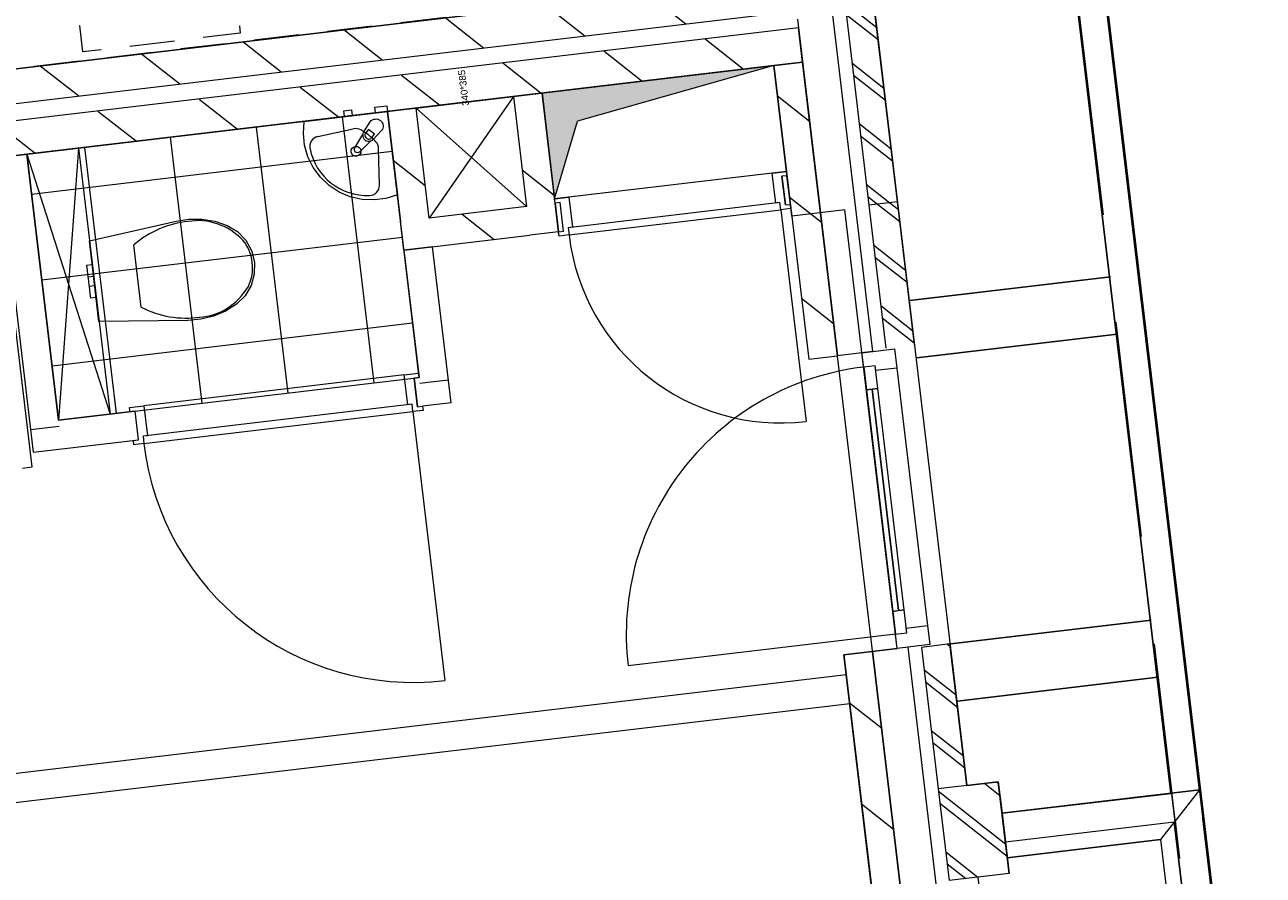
# Model space of a CAD drawing. Header units: metres. Extents: x 136314.7 to 136393.7, y 453293.7 to 453383.2.
# Tile 56 of 95: x 136336.2 to 136340.5, y 453352 to 453355. Entities that reach past the tile are written whole.
import ezdxf

# ---------------------------------------------------------------- set-up
doc = ezdxf.new("R2010")
doc.units = ezdxf.units.M
doc.set_wipeout_variables(frame=1)
for name, pattern in [('B0701', [234.1199934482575, 155.9999942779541, -78.11999917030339]), ('HIDDEN__G5', [1.125, 0.75, -0.375]), ('Wipeout_Contour', [1000, 0, -1000])]:
    doc.linetypes.add(name, pattern=pattern)
for name, color, linetype in [('-DR-nw-vh-band 10x20', 2, 'HIDDEN__G5'), ('-DR-nw-vh-kantverharding', 4, 'Continuous'), ('kavelgrens', 211, 'Continuous'), ('SIT_Situatie plgr_1_23 Vloeren', 7, 'Continuous'), ('SIT_Situatie plgr_1_74 Sanitair', 7, 'Continuous'), ('SIT_Situatie plgr_1_New_21 Buitenwanden', 7, 'Continuous'), ('SIT_Situatie plgr_1_New_21 Buitenwanden Afdek-arcering', 7, 'Continuous'), ('SIT_Situatie plgr_1_New_21 Buitenwanden Deuren', 7, 'Continuous'), ('SIT_Situatie plgr_1_New_21 Buitenwanden Doorsnede-arcering', 7, 'Continuous'), ('SIT_Situatie plgr_1_New_22 C Binnenwanden', 7, 'Continuous'), ('SIT_Situatie plgr_1_New_22 C Binnenwanden Doorsnede-arcering', 7, 'Continuous'), ('SIT_Situatie plgr_1_New_22 NC Binnenwanden', 7, 'Continuous'), ('SIT_Situatie plgr_1_New_22 NC Binnenwanden Deuren', 7, 'Continuous'), ('SIT_Situatie plgr_1_New_22 NC Binnenwanden Doorsnede-arcering', 7, 'Continuous'), ('SIT_Situatie plgr_1_New_23 Vloeren', 7, 'Continuous'), ('SIT_Situatie plgr_1_New_24 Trappen', 7, 'Continuous'), ('SIT_Situatie plgr_1_New_31 Buitenwandopeningen', 7, 'Continuous'), ('SIT_Situatie plgr_1_New_43 Vloerafwerking', 7, 'Continuous'), ('SIT_Situatie plgr_1_New_43 Vloerafwerking Afdek-arcering', 7, 'Continuous'), ('SIT_Situatie plgr_1_New_73 Keuken', 7, 'Continuous'), ('SIT_Situatie plgr_1_New_74 Sanitair', 7, 'Continuous'), ('SIT_Situatie plgr_1_New_74 Sanitair 2D arcering', 7, 'Continuous'), ('SIT_Situatie plgr_1_New_90 Terrein perceel', 7, 'Continuous')]:
    doc.layers.add(name, color=color, linetype=linetype)
doc.styles.add('GENERATED_STYLE_1', font='arial.ttf')
pattern_1 = [(141.7747708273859, (10009.07149272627, -8639.587878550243), (92.81315601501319, 117.8376767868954), []), (141.7747708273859, (9990.508861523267, -8663.155413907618), (92.81315601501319, 117.8376767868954), [])]
pattern_2 = [(141.7747708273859, (10009.07149272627, -8639.587878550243), (154.6885933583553, 196.396127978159), [])]

# ---------------------------------------------------------------- blocks, each defined once
blk = doc.blocks.new('*X42')
at = {"layer": 'SIT_Situatie plgr_1_New_22 NC Binnenwanden Doorsnede-arcering', "color": 7, "linetype": 'Continuous', "lineweight": 0}
blk.add_line((147956.543887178, -94277.38154219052), (147976.4043980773, -94275.022188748), dxfattribs=at)
blk = doc.blocks.new('*X43')
at = {"layer": 'SIT_Situatie plgr_1_New_22 NC Binnenwanden Doorsnede-arcering', "color": 7, "linetype": 'Continuous', "lineweight": 0}
blk.add_line((147877.1026435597, -94286.8188609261), (147956.5438873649, -94277.38154216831), dxfattribs=at)
blk = doc.blocks.new('*X44')
at = {"layer": 'SIT_Situatie plgr_1_New_22 NC Binnenwanden Doorsnede-arcering', "color": 7, "linetype": 'Continuous', "lineweight": 0}
blk.add_line((149227.6065155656, -94126.38411804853), (149247.4670437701, -94124.02476255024), dxfattribs=at)
blk = doc.blocks.new('*X45')
at = {"layer": 'SIT_Situatie plgr_1_New_22 NC Binnenwanden Doorsnede-arcering', "color": 7, "linetype": 'Continuous', "lineweight": 0}
for p, q in [((149247.4670435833, -94124.02476257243), (149254.9942610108, -94123.13055766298)), ((149254.9942610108, -94123.13055766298), (149326.9082708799, -94114.58744577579))]:
    blk.add_line(p, q, dxfattribs=at)
blk = doc.blocks.new('*X46')
at = {"layer": 'SIT_Situatie plgr_1_New_22 NC Binnenwanden Doorsnede-arcering', "color": 7, "linetype": 'Continuous', "lineweight": 0}
blk.add_line((150501.2659094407, -93406.1055052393), (150513.062581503, -93505.40725878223), dxfattribs=at)
blk = doc.blocks.new('Woonblock 3 Jutfasehof')
at = {"layer": 'SIT_Situatie plgr_1_New_22 C Binnenwanden Doorsnede-arcering', "linetype": 'Continuous', "lineweight": 0}
h = blk.add_hatch(dxfattribs=at)
h.set_pattern_fill('130_KALKZANDSTEEN_0001', color=252, style=0, pattern_type=2)
h.set_pattern_definition(pattern_2)
h.paths.add_polyline_path([(-3562.243873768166, 20915.81770525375), (-13949.20743538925, 19681.88579078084), (-13935.05142872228, 19562.72368491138), (-3548.087867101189, 20796.65559938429)])
h = blk.add_hatch(dxfattribs=at)
h.set_pattern_fill('130_KALKZANDSTEEN_0001', color=252, style=0, pattern_type=2)
h.set_pattern_definition(pattern_2)
h.paths.add_polyline_path([(-3541.009863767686, 20737.07454644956), (-13927.97342538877, 19503.14263197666), (-13913.8174187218, 19383.9805261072), (-3526.853857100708, 20617.91244058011)])
at = {"layer": 'SIT_Situatie plgr_1_New_22 NC Binnenwanden Doorsnede-arcering', "linetype": 'Continuous', "lineweight": 0}
h = blk.add_hatch(dxfattribs=at)
h.set_pattern_fill('130_KALKZANDSTEEN_0001', color=252, style=0, pattern_type=2)
h.set_pattern_definition(pattern_2)
h.paths.add_polyline_path([(-3626.155701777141, 20606.11652414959), (-3505.121757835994, 19587.27978713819), (-3405.820002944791, 19599.0764593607), (-3526.853946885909, 20617.91319637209)])
h = blk.add_hatch(dxfattribs=at)
h.set_pattern_fill('130_KALKZANDSTEEN_0001', color=252, style=0, pattern_type=2)
h.set_pattern_definition(pattern_2)
h.paths.add_polyline_path([(-4385.082677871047, 20128.25082895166), (-4430.499869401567, 20510.56261452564), (-4529.801624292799, 20498.76594230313), (-4484.384432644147, 20116.45415573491)])
h = blk.add_hatch(dxfattribs=at)
h.set_pattern_fill('130_KALKZANDSTEEN_0001', color=252, style=0, pattern_type=2)
h.set_pattern_definition(pattern_2)
h.paths.add_polyline_path([(-4822.010582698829, 20076.34544496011), (-4867.427794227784, 20458.65733634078), (-4966.729548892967, 20446.86066221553), (-4921.312337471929, 20064.54877174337)])
h = blk.add_hatch(dxfattribs=at)
h.set_pattern_fill('130_KALKZANDSTEEN_0001', color=252, style=0, pattern_type=2)
h.set_pattern_definition(pattern_2)
h.paths.add_polyline_path([(-4822.010582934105, 20076.34544694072), (-4810.213910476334, 19977.04369006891), (-4472.587760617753, 20017.15240249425), (-4484.384432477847, 20116.45415433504)])
h = blk.add_hatch(dxfattribs=at)
h.set_pattern_fill('130_KALKZANDSTEEN_0001', color=252, style=0, pattern_type=2)
h.set_pattern_definition(pattern_2)
h.paths.add_polyline_path([(-4909.515663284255, 19965.24701708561), (-4822.010582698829, 20076.34544496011), (-4921.312336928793, 20064.54877131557)])
h = blk.add_hatch(dxfattribs=at)
h.set_pattern_fill('130_KALKZANDSTEEN_0001', color=252, style=0, pattern_type=2)
h.set_pattern_definition(pattern_2)
h.paths.add_polyline_path([(-4909.515662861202, 19965.24701713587), (-4810.213908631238, 19977.0436907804), (-4822.010582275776, 20076.34544501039)])
h = blk.add_hatch(dxfattribs=at)
h.set_pattern_fill('130_KALKZANDSTEEN_0001', color=252, style=0, pattern_type=2)
h.set_pattern_definition(pattern_2)
h.paths.add_polyline_path([(-3383.144167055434, 18560.49964156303), (-3285.585687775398, 17739.27412861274), (-3186.283932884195, 17751.07080083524), (-3283.842412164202, 18572.29631378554)])
at = {"layer": 'SIT_Situatie plgr_1_New_43 Vloerafwerking Afdek-arcering', "linetype": 'Continuous', "lineweight": 0}
h = blk.add_hatch(dxfattribs=at)
h.set_pattern_fill('950_RASTER_300_0001', color=252, style=0, pattern_type=2)
h.set_pattern_definition([(96.77477082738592, (-5537.476075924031, 19910.78844214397), (297.9052646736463, 35.39001666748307), []), (186.7747708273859, (-5537.476075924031, 19910.78844214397), (-35.39001666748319, 297.9052646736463), [])])
h.paths.add_polyline_path([(-4857.020494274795, 19523.35431690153), (-4966.729545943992, 20446.86063738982), (-6217.931657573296, 20298.22256738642), (-6108.222605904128, 19374.7162468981)])
at = {"layer": 'SIT_Situatie plgr_1_New_74 Sanitair 2D arcering', "linetype": 'Continuous', "lineweight": 0}
blk.add_hatch(color=252, dxfattribs=at).paths.add_polyline_path([(-3626.155669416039, 20606.1156684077), (-4430.499884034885, 20510.56262340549), (-4386.852195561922, 20143.14611978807), (-4307.623549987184, 20413.78084126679)])
at = {"layer": 'SIT_Situatie plgr_1_New_21 Buitenwanden', "color": 252, "linetype": 'Continuous', "lineweight": 0}
for p, q in [((-3320.420493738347, 19609.22159747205), (-3405.820002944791, 19599.0764593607)), ((-3282.685826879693, 19613.70433291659), (-3320.420493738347, 19609.22159747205)), ((-3198.442902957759, 18582.44145189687), (-3283.842412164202, 18572.29631378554)), ((-3160.708236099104, 18586.92418734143), (-3198.442902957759, 18582.44145189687))]:
    blk.add_line(p, q, dxfattribs=at)
at = {"layer": 'SIT_Situatie plgr_1_New_21 Buitenwanden', "color": 252, "linetype": 'Continuous', "lineweight": 0, "flags": 128}
for points in [[(-3544.548955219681, 20766.86582870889), (-3405.819998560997, 19599.07642245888)], [(-3283.842415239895, 18572.29633967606), (-3186.283933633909, 17751.07080714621)], [(-2809.644801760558, 17801.85629180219), (-3018.17848703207, 17777.08328013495)]]:
    blk.add_lwpolyline(points, dxfattribs=at)
at = {"layer": 'SIT_Situatie plgr_1_New_21 Buitenwanden Deuren', "color": 252, "linetype": 'Continuous', "lineweight": 0}
for p, q in [((-3320.420493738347, 19609.22159747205), (-3405.820002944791, 19599.0764593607)), ((-3320.420493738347, 19609.22159747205), (-3207.216493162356, 19622.66980380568)), ((-3282.685826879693, 19613.70433291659), (-3320.420493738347, 19609.22159747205)), ((-3282.685826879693, 19613.70433291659), (-3320.420493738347, 19609.22159747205)), ((-3314.522157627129, 19559.57072002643), (-3320.420493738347, 19609.22159747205)), ((-3207.216493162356, 19622.66980380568), (-3199.312722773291, 19556.13762802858)), ((-3274.801455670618, 19564.28938891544), (-3314.522157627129, 19559.57072002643)), ((-3274.801455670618, 19564.28938891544), (-3314.522157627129, 19559.57072002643)), ((-3204.341239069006, 18632.09232934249), (-3314.522157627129, 19559.57072002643)), ((-3314.522157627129, 19559.57072002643), (-3305.084819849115, 19480.12931611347)), ((-3272.796021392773, 19547.40809058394), (-3274.801455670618, 19564.28938891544)), ((-3265.364117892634, 19484.84798500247), (-3274.801455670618, 19564.28938891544)), ((-3199.312722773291, 19556.13762802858), (-3272.796021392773, 19547.40809058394)), ((-3199.312722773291, 19556.13762802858), (-3093.142672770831, 18662.42183400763)), ((-3305.084819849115, 19480.12931611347), (-3265.364117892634, 19484.84798500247)), ((-3285.224468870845, 19482.48865055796), (-3193.918225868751, 18713.89306769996)), ((-3174.057874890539, 18716.25240214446), (-3213.778576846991, 18711.53373325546)), ((-3213.778576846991, 18711.53373325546), (-3204.341239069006, 18632.09232934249)), ((-3164.620537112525, 18636.81099823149), (-3174.057874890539, 18716.25240214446)), ((-3166.625971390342, 18653.69229656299), (-3093.142672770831, 18662.42183400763)), ((-3164.620537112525, 18636.81099823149), (-3166.625971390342, 18653.69229656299)), ((-3204.341239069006, 18632.09232934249), (-4131.819629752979, 18521.91141078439)), ((-3204.341239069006, 18632.09232934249), (-3164.620537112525, 18636.81099823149)), ((-3204.341239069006, 18632.09232934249), (-3164.620537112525, 18636.81099823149)), ((-3198.442902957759, 18582.44145189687), (-3204.341239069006, 18632.09232934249)), ((-3198.442902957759, 18582.44145189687), (-3283.842412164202, 18572.29631378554)), ((-3160.708236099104, 18586.92418734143), (-3198.442902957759, 18582.44145189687)), ((-3160.708236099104, 18586.92418734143), (-3198.442902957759, 18582.44145189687))]:
    blk.add_line(p, q, dxfattribs=at)
at = {"layer": 'SIT_Situatie plgr_1_New_21 Buitenwanden Deuren', "color": 252, "linetype": 'Continuous', "lineweight": 0, "flags": 128}
for points in [[(-3305.084819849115, 19480.12931611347), (-3213.778576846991, 18711.53373325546), (-3193.918225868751, 18713.89306769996), (-3285.224468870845, 19482.48865055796)], [(-3285.224468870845, 19482.48865055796), (-3193.918225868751, 18713.89306769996), (-3174.057874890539, 18716.25240214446), (-3265.364117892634, 19484.84798500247)]]:
    blk.add_lwpolyline(points, close=True, dxfattribs=at)
at = {"layer": 'SIT_Situatie plgr_1_New_21 Buitenwanden Deuren', "color": 252, "linetype": 'Continuous', "lineweight": 0}
blk.add_arc((-3204.341239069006, 18632.09232934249), 933.9999999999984, 96.7747708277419, 186.7747708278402, dxfattribs=at)
at = {"layer": 'SIT_Situatie plgr_1_New_22 C Binnenwanden', "color": 252, "linetype": 'Continuous', "lineweight": 0, "flags": 128}
for points in [[(-3562.243873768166, 20915.81770525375), (-13949.20743538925, 19681.88579078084)], [(-13935.05142872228, 19562.72368491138), (-3548.087867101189, 20796.65559938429)], [(-3541.009863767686, 20737.07454644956), (-13927.97342538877, 19503.14263197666)], [(-3526.853857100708, 20617.91244058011), (-3541.009863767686, 20737.07454644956)], [(-13913.8174187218, 19383.9805261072), (-3526.853857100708, 20617.91244058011)]]:
    blk.add_lwpolyline(points, dxfattribs=at)
at = {"layer": 'SIT_Situatie plgr_1_New_22 NC Binnenwanden', "color": 252, "linetype": 'Continuous', "lineweight": 0}
for p, q in [((-3586.319609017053, 20122.43771622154), (-3598.116281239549, 20221.73947111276)), ((-4355.908209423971, 20031.01350649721), (-4367.704881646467, 20130.31526138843)), ((-4862.601635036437, 19421.98835043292), (-4874.398307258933, 19521.29010532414)), ((-5830.79374522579, 19306.97079626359), (-5842.590417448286, 19406.27255115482))]:
    blk.add_line(p, q, dxfattribs=at)
at = {"layer": 'SIT_Situatie plgr_1_New_22 NC Binnenwanden', "color": 252, "linetype": 'Continuous', "lineweight": 0, "flags": 128}
for points in [[(-3526.853946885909, 20617.91319637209), (-3626.155701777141, 20606.11652414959)], [(-3626.155701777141, 20606.11652414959), (-3505.121757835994, 19587.27978713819)], [(-3405.820002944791, 19599.0764593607), (-3526.853946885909, 20617.91319637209)], [(-4430.499869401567, 20510.56261452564), (-4529.801624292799, 20498.76594230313)], [(-4529.801624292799, 20498.76594230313), (-4484.384432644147, 20116.45415573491)], [(-4373.286005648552, 20028.94907406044), (-4430.499869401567, 20510.56261452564)], [(-4867.427794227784, 20458.65733634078), (-4966.729548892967, 20446.86066221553)], [(-4822.010582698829, 20076.34544496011), (-4867.427794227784, 20458.65733634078)], [(-4966.729548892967, 20446.86066221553), (-4921.312337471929, 20064.54877174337)], [(-6217.931657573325, 20298.2225673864), (-6317.233412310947, 20286.42589387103)], [(-6317.233412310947, 20286.42589387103), (-6195.727697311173, 19263.61800701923)], [(-6108.222616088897, 19374.71643527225), (-6217.931657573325, 20298.2225673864)], [(-3580.73847436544, 20223.80388872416), (-3598.116275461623, 20221.73947146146)], [(-3568.941800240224, 20124.50213405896), (-3580.73847436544, 20223.80388872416)], [(-4484.384432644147, 20116.45415573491), (-4822.010582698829, 20076.34544496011)], [(-4367.704876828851, 20130.31524666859), (-4385.082677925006, 20128.25082940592)], [(-4385.082677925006, 20128.25082940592), (-4373.28600570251, 20028.94907451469)], [(-3586.319613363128, 20122.43771536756), (-3568.941800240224, 20124.50213405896)], [(-4909.515663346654, 19965.2470170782), (-4921.312337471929, 20064.54877174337)], [(-4373.286005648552, 20028.94907406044), (-4472.587760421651, 20017.1524008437)], [(-4373.28600570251, 20028.94907451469), (-4355.908204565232, 20031.01349178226)], [(-4909.515663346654, 19965.2470170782), (-4472.587760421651, 20017.1524008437)], [(-4810.213908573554, 19977.04369029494), (-4909.515663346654, 19965.24701707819)], [(-4909.515663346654, 19965.24701707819), (-4857.020500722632, 19523.35452223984)], [(-4745.922071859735, 19435.84944109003), (-4810.213908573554, 19977.04369029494)], [(-3505.121757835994, 19587.27978713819), (-3405.820002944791, 19599.0764593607)], [(-4857.020500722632, 19523.35452223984), (-4874.398314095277, 19521.29010362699)], [(-4862.601624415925, 19421.98835080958), (-4845.223826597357, 19424.05276757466)], [(-4745.922071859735, 19435.84944109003), (-4845.223826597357, 19424.05276757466)], [(-5842.590416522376, 19406.27253759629), (-6108.222616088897, 19374.71643527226)], [(-6096.425942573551, 19275.41468053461), (-5830.793754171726, 19306.97078153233)], [(-6195.727697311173, 19263.61800701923), (-6096.425942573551, 19275.41468053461)], [(-3283.842412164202, 18572.29631378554), (-3383.144167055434, 18560.49964156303)], [(-3186.283932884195, 17751.07080083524), (-3283.842412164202, 18572.29631378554)], [(-3383.144167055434, 18560.49964156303), (-3285.585687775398, 17739.27412861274)], [(-3374.886569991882, 18490.98848010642), (-7081.324541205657, 18050.67761707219)], [(-3363.089895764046, 18391.68672545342), (-3374.886569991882, 18490.98848010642)], [(-7069.527867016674, 17951.37586241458), (-3363.089895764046, 18391.68672545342)]]:
    blk.add_lwpolyline(points, dxfattribs=at)
at = {"layer": 'SIT_Situatie plgr_1_New_22 NC Binnenwanden Deuren', "color": 252, "linetype": 'Continuous', "lineweight": 0}
for p, q in [((-3632.158853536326, 20232.80081477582), (-4337.201311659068, 20149.04442848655)), ((-3632.158853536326, 20232.80081477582), (-3582.507976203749, 20238.69915183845)), ((-3619.831329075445, 20129.03048115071), (-3632.158853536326, 20232.80081477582)), ((-3580.738475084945, 20223.80388863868), (-3598.116282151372, 20221.73947066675)), ((-3598.116282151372, 20221.73947066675), (-3586.319608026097, 20122.43771600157)), ((-3586.319608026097, 20122.43771600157), (-3598.116282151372, 20221.73947066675)), ((-3586.319608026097, 20122.43771600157), (-3598.116282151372, 20221.73947066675)), ((-3582.507976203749, 20238.69915183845), (-3580.738475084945, 20223.80388863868)), ((-4386.852188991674, 20143.14609142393), (-4337.201311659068, 20149.04442848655)), ((-4385.082687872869, 20128.25082822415), (-4386.852188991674, 20143.14609142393)), ((-4367.704880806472, 20130.31524619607), (-4385.082687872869, 20128.25082822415)), ((-4355.908206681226, 20031.01349153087), (-4367.704880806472, 20130.31524619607)), ((-4355.908206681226, 20031.01349153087), (-4367.704880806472, 20130.31524619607)), ((-4355.908206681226, 20031.01349153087), (-4367.704880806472, 20130.31524619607)), ((-3604.936065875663, 20130.7999822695), (-4339.769050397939, 20043.50459374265)), ((-4337.201311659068, 20149.04442848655), (-4324.873787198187, 20045.27409486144)), ((-3604.936065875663, 20130.7999822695), (-3619.831329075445, 20129.03048115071)), ((-3601.927913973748, 20105.47803482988), (-3604.936065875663, 20130.7999822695)), ((-3601.927913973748, 20105.47803482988), (-3604.936065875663, 20130.7999822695)), ((-3586.319608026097, 20122.43771600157), (-3568.941800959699, 20124.5021339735)), ((-3568.941800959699, 20124.5021339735), (-3567.172299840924, 20109.60687077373)), ((-4336.760898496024, 20018.18264630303), (-3601.927913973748, 20105.47803482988)), ((-4336.760898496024, 20018.18264630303), (-3601.927913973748, 20105.47803482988)), ((-3567.172299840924, 20109.60687077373), (-3601.927913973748, 20105.47803482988)), ((-3601.927913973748, 20105.47803482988), (-3514.632525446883, 19370.64505030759)), ((-4373.286013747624, 20028.94907355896), (-4355.908206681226, 20031.01349153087)), ((-4371.516512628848, 20014.0538103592), (-4373.286013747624, 20028.94907355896)), ((-4324.873787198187, 20045.27409486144), (-4339.769050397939, 20043.50459374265)), ((-4339.769050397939, 20043.50459374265), (-4336.760898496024, 20018.18264630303)), ((-4339.769050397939, 20043.50459374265), (-4336.760898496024, 20018.18264630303)), ((-4336.760898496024, 20018.18264630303), (-4371.516512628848, 20014.0538103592)), ((-4908.440879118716, 19532.35144869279), (-5812.086847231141, 19425.00171970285)), ((-4908.440879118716, 19532.35144869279), (-4858.790001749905, 19538.24978545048)), ((-4896.113355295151, 19428.58111499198), (-4908.440879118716, 19532.35144869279)), ((-4857.020500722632, 19523.35452223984), (-4874.39830780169, 19521.29010437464)), ((-4874.39830780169, 19521.29010437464), (-4862.601634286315, 19421.98834963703)), ((-4862.601634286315, 19421.98834963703), (-4874.39830780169, 19521.29010437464)), ((-4862.601634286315, 19421.98834963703), (-4874.39830780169, 19521.29010437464)), ((-4858.790001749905, 19538.24978545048), (-4857.020500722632, 19523.35452223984)), ((-5861.737724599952, 19419.10338294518), (-5812.086847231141, 19425.00171970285)), ((-4881.218092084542, 19430.35061601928), (-5814.654586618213, 19319.46188497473)), ((-5812.086847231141, 19425.00171970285), (-5799.759323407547, 19321.23138600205)), ((-4881.218092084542, 19430.35061601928), (-4896.113355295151, 19428.58111499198)), ((-4878.2099403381, 19405.02866856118), (-4881.218092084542, 19430.35061601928)), ((-4878.2099403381, 19405.02866856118), (-4881.218092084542, 19430.35061601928)), ((-4862.601634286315, 19421.98834963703), (-4845.223827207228, 19424.0527675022)), ((-4845.223827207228, 19424.0527675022), (-4843.454326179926, 19409.15750429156)), ((-5859.96822357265, 19404.20811973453), (-5861.737724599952, 19419.10338294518)), ((-5842.590416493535, 19406.27253759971), (-5859.96822357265, 19404.20811973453)), ((-5830.793742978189, 19306.97078286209), (-5842.590416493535, 19406.27253759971)), ((-5830.793742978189, 19306.97078286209), (-5842.590416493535, 19406.27253759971)), ((-5830.793742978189, 19306.97078286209), (-5842.590416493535, 19406.27253759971)), ((-5811.646434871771, 19294.13993751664), (-4878.2099403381, 19405.02866856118)), ((-5811.646434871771, 19294.13993751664), (-4878.2099403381, 19405.02866856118)), ((-4843.454326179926, 19409.15750429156), (-4878.2099403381, 19405.02866856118)), ((-4878.2099403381, 19405.02866856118), (-4767.321209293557, 18471.59217402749)), ((-5848.171550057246, 19304.9063649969), (-5830.793742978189, 19306.97078286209)), ((-5846.402049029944, 19290.01110178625), (-5848.171550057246, 19304.9063649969)), ((-5811.646434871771, 19294.13993751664), (-5846.402049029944, 19290.01110178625)), ((-5799.759323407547, 19321.23138600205), (-5814.654586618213, 19319.46188497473)), ((-5814.654586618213, 19319.46188497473), (-5811.646434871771, 19294.13993751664)), ((-5814.654586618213, 19319.46188497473), (-5811.646434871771, 19294.13993751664))]:
    blk.add_line(p, q, dxfattribs=at)
for centre, radius in [((-3601.927913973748, 20105.47803482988), 740.0000000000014), ((-4878.2099403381, 19405.02866856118), 940.0000000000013)]:
    blk.add_arc(centre, radius, 186.7747708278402, 276.7747708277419, dxfattribs=at)
at = {"layer": 'SIT_Situatie plgr_1_New_23 Vloeren', "color": 252, "linetype": 'Continuous', "lineweight": 0, "flags": 128}
for points in [[(-3548.088428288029, 20796.66430996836), (-4154.454800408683, 25900.76366470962), (-14541.40013213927, 24666.83391587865), (-13935.06100826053, 19562.72254689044)], [(-2934.661472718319, 15632.97305562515), (-3541.027844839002, 20737.07241036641), (-13927.97317656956, 19503.14266153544), (-13321.63405269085, 14399.03129254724)]]:
    blk.add_lwpolyline(points, close=True, dxfattribs=at)
at = {"layer": 'SIT_Situatie plgr_1_New_24 Trappen', "color": 252, "linetype": 'Continuous', "lineweight": 0}
for p, q in [((-6199.759587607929, 19212.78778648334), (-6325.9840798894, 20275.31655199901)), ((-6232.529166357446, 19208.89488158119), (-6199.759587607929, 19212.78778648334))]:
    blk.add_line(p, q, dxfattribs=at)
at = {"layer": 'SIT_Situatie plgr_1_New_43 Vloerafwerking', "color": 252, "linetype": 'Continuous', "lineweight": 0, "flags": 128}
for points in [[(-3661.545507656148, 20904.02104740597), (-3996.571134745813, 23724.19068814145), (-3811.86989757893, 23746.132495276), (-3992.830861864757, 25269.42151962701), (-4177.53209903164, 25247.47971249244), (-4239.582425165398, 25769.80685699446), (-14427.94264051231, 24559.46826754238), (-14315.52036057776, 23613.12259684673), (-14498.23561029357, 23591.41671749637), (-14145.04325265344, 20618.32224929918), (-13962.32800293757, 20640.02812864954), (-13849.90572300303, 19693.68245795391)], [(-4857.020494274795, 19523.35431690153), (-4966.729545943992, 20446.86063738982), (-6217.931657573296, 20298.22256738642), (-6108.222605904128, 19374.7162468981)]]:
    blk.add_lwpolyline(points, close=True, dxfattribs=at)
at = {"layer": 'SIT_Situatie plgr_1_New_73 Keuken', "color": 252, "linetype": 'B0701', "lineweight": 0, "flags": 128}
for points in [[(-4257.356211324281, 20833.24088363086), (-6640.598325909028, 20550.12072668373), (-6711.378365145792, 21145.9312553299), (-4328.136250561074, 21429.05141227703)], [(-6082.484726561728, 21150.14923452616), (-5536.325075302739, 21215.03093715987), (-5477.341709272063, 20718.52216328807), (-6023.501360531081, 20653.64046065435)]]:
    blk.add_lwpolyline(points, close=True, dxfattribs=at)
at = {"layer": 'SIT_Situatie plgr_1_New_74 Sanitair', "color": 252, "linetype": 'Continuous', "lineweight": 0}
for p, q in [((-3626.155669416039, 20606.1156684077), (-4430.499884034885, 20510.56262340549)), ((-3626.155669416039, 20606.1156684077), (-4307.623549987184, 20413.78084126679)), ((-3626.155669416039, 20606.1156684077), (-3582.507980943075, 20238.69916479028)), ((-4867.427774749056, 20458.65723490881), (-4529.801624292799, 20498.76594230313)), ((-4529.801624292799, 20498.76594230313), (-4822.010582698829, 20076.34544496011)), ((-4529.801624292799, 20498.76594230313), (-4484.384432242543, 20116.45415235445)), ((-4430.499884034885, 20510.56262340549), (-4386.852195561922, 20143.14611978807)), ((-4822.010582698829, 20076.34544496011), (-4867.427774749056, 20458.65723490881)), ((-4484.384432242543, 20116.45415235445), (-4867.427774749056, 20458.65723490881)), ((-4386.852195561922, 20143.14611978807), (-4307.623549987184, 20413.78084126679)), ((-5208.796584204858, 20359.75417695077), (-5085.387402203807, 20386.65916033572)), ((-5032.968959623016, 20384.72380532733), (-5042.17020659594, 20373.04169458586)), ((-5011.601060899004, 20367.89368636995), (-5032.968959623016, 20384.72380532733)), ((-5020.802307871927, 20356.21157562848), (-5011.601060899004, 20367.89368636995)), ((-6217.931663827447, 20298.22256664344), (-5929.479457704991, 19395.95044881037)), ((-6039.188505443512, 20319.45658018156), (-6108.222616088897, 19374.71643527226)), ((-4994.652737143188, 20191.26409775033), (-4997.442462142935, 20317.46338320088)), ((-3582.507980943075, 20238.69916479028), (-4386.852195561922, 20143.14611978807)), ((-4484.384432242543, 20116.45415235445), (-4822.010582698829, 20076.34544496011)), ((-5833.978468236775, 19875.56508441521), (-5846.829936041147, 19983.74585490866)), ((-5991.058077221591, 19914.30541729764), (-6010.918428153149, 19911.94608246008)), ((-6010.918428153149, 19911.94608246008), (-6008.948983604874, 19895.36774044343)), ((-6008.948983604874, 19895.36774044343), (-6006.081791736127, 19871.2323630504)), ((-5991.058077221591, 19914.30541729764), (-5989.088632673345, 19897.72707528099)), ((-5989.088632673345, 19897.72707528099), (-5986.221440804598, 19873.59169788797)), ((-5986.221440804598, 19873.59169788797), (-6006.081791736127, 19871.2323630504)), ((-6006.081791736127, 19871.2323630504), (-6005.528965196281, 19866.57879336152)), ((-6005.528965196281, 19866.57879336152), (-6004.194323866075, 19855.34408230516)), ((-6004.194323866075, 19855.34408230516), (-6002.859682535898, 19844.10937124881)), ((-5986.221440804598, 19873.59169788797), (-5985.668614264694, 19868.93812819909)), ((-5985.668614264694, 19868.93812819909), (-5984.333972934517, 19857.70341714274)), ((-5984.333972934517, 19857.70341714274), (-5982.999331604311, 19846.46870608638)), ((-5821.126199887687, 19767.38392752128), (-5833.978468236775, 19875.56508441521)), ((-6002.859682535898, 19844.10937124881), (-6002.306855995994, 19839.45580155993)), ((-5982.446505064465, 19841.81513639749), (-6002.306855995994, 19839.45580155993)), ((-6002.306855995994, 19839.45580155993), (-5999.439664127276, 19815.3204241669)), ((-5999.439664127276, 19815.3204241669), (-5997.470219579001, 19798.74208215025)), ((-5982.999331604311, 19846.46870608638), (-5982.446505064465, 19841.81513639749)), ((-5982.446505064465, 19841.81513639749), (-5979.579313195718, 19817.67975900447)), ((-5979.579313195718, 19817.67975900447), (-5977.609868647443, 19801.10141698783)), ((-5977.609868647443, 19801.10141698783), (-5997.470219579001, 19798.74208215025))]:
    blk.add_line(p, q, dxfattribs=at)
at = {"layer": 'SIT_Situatie plgr_1_New_74 Sanitair', "color": 252, "linetype": 'Continuous', "lineweight": 0, "flags": 128}
for points in [[(-4966.729548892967, 20446.86066221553), (-5008.436285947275, 20441.90605988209), (-5010.795620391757, 20461.76641086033), (-4969.088883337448, 20466.72101319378)], [(-4932.41198811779, 20157.98309197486), (-4972.133982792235, 20145.32843267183), (-5013.466489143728, 20139.88059842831), (-5055.111072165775, 20141.81072957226), (-5095.759493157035, 20151.05819223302), (-5134.134807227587, 20167.33248311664), (-5169.031477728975, 20190.12235548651), (-5199.353247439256, 20218.71187966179), (-5224.147576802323, 20252.20293350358), (-5242.635567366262, 20289.54341636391), (-5254.236430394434, 20329.56030017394), (-5258.585731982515, 20370.99647939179), (-5255.546841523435, 20412.55026219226), (-4966.729548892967, 20446.86066221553)], [(-5088.870707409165, 20432.35075538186), (-5115.682181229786, 20429.16565388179), (-5118.041515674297, 20449.02600486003), (-5091.230041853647, 20452.2111063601)], [(-6039.188505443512, 20319.45658018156), (-5929.479457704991, 19395.95044881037), (-6108.222616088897, 19374.71643527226), (-6217.931663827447, 20298.22256664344)], [(-5610.34337804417, 20072.74704347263), (-5565.655578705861, 20065.56343736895), (-5522.627739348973, 20051.52033775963), (-5487.289179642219, 20029.9406564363), (-5458.612114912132, 20000.07223822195), (-5438.487925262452, 19963.88503828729), (-5428.243657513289, 19923.76485072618), (-5428.803201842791, 19882.3612110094), (-5439.889131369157, 19842.46636654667), (-5460.770292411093, 19806.71061789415), (-5490.069479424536, 19777.45221587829), (-5528.609651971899, 19753.71914388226), (-5570.370667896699, 19736.26574434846), (-5614.337183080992, 19725.51636534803), (-5659.440230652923, 19721.73235873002), (-5967.703635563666, 19717.71297109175), (-6000.964310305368, 19997.69386319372), (-5700.338899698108, 20066.00817195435), (-5655.604633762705, 20072.89649958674)]]:
    blk.add_lwpolyline(points, close=True, dxfattribs=at)
blk.add_lwpolyline([(-4987.231973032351, 20380.40911790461), (-5016.332795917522, 20349.92665741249, -0.1210195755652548), (-5024.788329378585, 20344.47650748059), (-5062.749554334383, 20306.99478065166, -0.8825662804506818), (-5080.189530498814, 20320.73112774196), (-5052.644791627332, 20366.41725043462, -0.1210195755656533), (-5049.327345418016, 20375.91434109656), (-5026.511198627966, 20411.34683657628, -0.9999999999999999)], format="xyb", close=True, dxfattribs=at)
at = {"layer": 'SIT_Situatie plgr_1_New_74 Sanitair', "color": 252, "linetype": 'Continuous', "lineweight": 0}
for centre, radius, start, end in [((-5031.486257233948, 20364.62663510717), 13.59999999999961, 141.774770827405, 321.774770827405), ((-5031.654487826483, 20364.4130457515), 21.08576984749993, 174.5457962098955, 289.0037454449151)]:
    blk.add_arc(centre, radius, start, end, dxfattribs=at)
for centre, major_axis, ratio, start_param, end_param in [((-5077.278173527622, 20349.48484416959), (-37.80636420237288, -4.491252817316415), 0.999371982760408, 4.101740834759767, 4.808862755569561), ((-5167.593238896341, 20191.98029996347), (-218.160712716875, -25.91666605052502), 0.999371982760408, 3.77528666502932, 4.078647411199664), ((-5201.247510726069, 20325.14772355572), (-35.19702690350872, -4.181273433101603), 0.9993719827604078, 4.8088627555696, 6.390801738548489), ((-5035.505043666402, 20316.61741391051), (-37.80636420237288, -4.491252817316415), 0.999371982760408, 3.045512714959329, 3.752634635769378), ((-5036.590943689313, 20357.87185993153), (-201.6415462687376, -23.95425166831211), 0.9993719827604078, 0.08270488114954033, 1.486579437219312), ((-5030.086097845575, 20190.47656485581), (-35.19702690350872, -4.181273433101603), 0.9993719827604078, 1.463573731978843, 3.045512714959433), ((-5615.534100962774, 19811.42591678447), (-30.30513759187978, 255.1018870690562), 0.8755458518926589, 5.438327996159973, 6.338916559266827), ((-5616.812681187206, 19641.45329692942), (-50.16538844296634, 422.2810478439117), 0.8755458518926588, 6.259569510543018, 6.812590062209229), ((-5556.087840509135, 19907.75891305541), (-16.34095301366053, 137.5544967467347), 0.8755458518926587, 4.718249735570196, 5.34489351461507), ((-5556.276864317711, 19909.37253159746), (-16.34059605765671, 137.5514919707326), 0.8755458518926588, 4.079884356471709, 4.706528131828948), ((-5636.640825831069, 19989.09758772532), (-30.30512612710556, 255.1017905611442), 0.8755458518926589, 3.085865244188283, 3.986453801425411), ((-5677.706040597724, 20154.03992432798), (-50.16538613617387, 422.2810284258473), 0.8755458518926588, 2.612190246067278, 3.165210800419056)]:
    blk.add_ellipse(centre, major_axis=major_axis, ratio=ratio, start_param=start_param, end_param=end_param, dxfattribs=at)
blk.add_ellipse((-5075.793767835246, 20308.47971316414), major_axis=(-17.05681557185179, -2.026285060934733), ratio=0.9993719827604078, dxfattribs=at)
at = {"layer": 'SIT_Situatie plgr_1_New_90 Terrein perceel', "color": 252, "linetype": 'Continuous', "lineweight": 0, "flags": 128}
for points in [[(-2547.491703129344, 21444.21493966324), (-2646.793449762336, 21432.4182684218), (-2248.537711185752, 18079.99031329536), (-2149.235964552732, 18091.78698453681)], [(-2149.235964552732, 18091.78698453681), (-2547.491703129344, 21444.21493966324)]]:
    blk.add_lwpolyline(points, dxfattribs=at)
for points in [[(-2248.537718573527, 18079.99031241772), (-2646.793457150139, 21432.41826754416), (-3232.673570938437, 21362.81792995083), (-3219.697234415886, 21253.58602416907), (-3328.929398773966, 21240.60965692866), (-2956.626425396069, 18106.64628909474), (-2847.394261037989, 18119.62265633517), (-2834.417832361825, 18010.3899748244)], [(-2644.019538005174, 16407.65965245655), (-2631.043197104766, 16298.42770982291), (-2045.163088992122, 16368.02804674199), (-2236.741047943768, 17980.68856350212), (-2822.621156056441, 17911.08822658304), (-2809.644790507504, 17801.85628687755), (-2918.877645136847, 17788.87983763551), (-2753.252392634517, 16394.68320321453)]]:
    blk.add_lwpolyline(points, close=True, dxfattribs=at)
at = {"layer": 'SIT_Situatie plgr_1_23 Vloeren', "color": 252, "linetype": 'Continuous', "lineweight": 0}
for name in ['*X46', '*X45', '*X44', '*X43', '*X42']:
    blk.add_blockref(name, (-154082.2676605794, 113629.878112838), dxfattribs=at)
at = {"layer": 'SIT_Situatie plgr_1_74 Sanitair', "color": 252, "linetype": 'Continuous', "lineweight": 0, "insert": (-4710.005060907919, 20590.91677377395), "char_height": 24, "attachment_point": 6, "rotation": 96.77477082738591, "style": 'GENERATED_STYLE_1'}
blk.add_mtext('\\A1;340*385', dxfattribs=at)
at = {"color": 252, "linetype": 'Wipeout_Contour', "lineweight": 0, "ltscale": 709027.6200538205}
blk.add_wipeout([(-3375.7357090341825, 20786.92020271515), (-3296.6979182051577, 20121.597713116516), (-3197.3961633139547, 20133.394385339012), (-3276.4339541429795, 20798.716874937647)], dxfattribs=at).dxf.layer = 'SIT_Situatie plgr_1_New_21 Buitenwanden Afdek-arcering'
at = {"color": 252, "linetype": 'Wipeout_Contour', "lineweight": 0, "ltscale": 714356.6675322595}
blk.add_wipeout([(-3114.321365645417, 18586.3925824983), (-3055.9278381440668, 18094.84889578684), (-2956.6260832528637, 18106.645568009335), (-3015.0196107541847, 18598.189254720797)], dxfattribs=at).dxf.layer = 'SIT_Situatie plgr_1_New_21 Buitenwanden Afdek-arcering'
at = {"color": 252, "linetype": 'Wipeout_Contour', "lineweight": 0, "ltscale": 538472.0112969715}
blk.add_wipeout([(-2236.741047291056, 17980.688558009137), (-2137.4392917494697, 17992.48523030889), (-2149.235964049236, 18091.786985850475)], dxfattribs=at).dxf.layer = 'SIT_Situatie plgr_1_New_21 Buitenwanden Afdek-arcering'
at = {"layer": 'SIT_Situatie plgr_1_New_21 Buitenwanden Doorsnede-arcering', "linetype": 'Continuous', "lineweight": 0}
h = blk.add_hatch(dxfattribs=at)
h.set_pattern_fill('145_BAKSTEEN_0001', color=252, style=0, pattern_type=2)
h.set_pattern_definition(pattern_1)
h.paths.add_polyline_path([(-3375.735709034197, 20786.92020271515), (-3296.697918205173, 20121.59771311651), (-3197.39616331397, 20133.39438533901), (-3276.433954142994, 20798.71687493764)])
h = blk.add_hatch(dxfattribs=at)
h.set_pattern_fill('145_BAKSTEEN_0001', color=252, style=0, pattern_type=2)
h.set_pattern_definition(pattern_1)
h.paths.add_polyline_path([(-3296.697918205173, 20121.59771311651), (-3237.714557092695, 19625.08893866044), (-3138.412802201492, 19636.88561088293), (-3197.39616331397, 20133.39438533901)])
h = blk.add_hatch(dxfattribs=at)
h.set_pattern_fill('145_BAKSTEEN_0001', color=252, style=0, pattern_type=2)
h.set_pattern_definition(pattern_1)
h.paths.add_polyline_path([(-3114.321365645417, 18586.3925824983), (-3055.927838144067, 18094.84889578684), (-2956.626083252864, 18106.64556800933), (-3015.019610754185, 18598.1892547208)])
at = {"layer": 'SIT_Situatie plgr_1_New_21 Buitenwanden', "color": 252, "linetype": 'Continuous', "lineweight": 0, "flags": 128}
for points in [[(-3197.39616331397, 20133.39438533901), (-3276.433954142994, 20798.71687493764)], [(-3197.39616331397, 20133.39438533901), (-3276.433954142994, 20798.71687493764)], [(-3282.685822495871, 19613.70429601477), (-3421.414779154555, 20781.49370226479)], [(-3375.735709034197, 20786.92020271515), (-3296.697918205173, 20121.59771311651)], [(-3375.735709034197, 20786.92020271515), (-3296.697918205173, 20121.59771311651)], [(-3197.39616331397, 20133.39438533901), (-3296.697918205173, 20121.59771311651)], [(-3296.697918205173, 20121.59771311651), (-3237.714557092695, 19625.08893866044)], [(-3138.412802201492, 19636.88561088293), (-3197.39616331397, 20133.39438533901)], [(-3063.149757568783, 17765.6986807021), (-3160.708239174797, 18586.92421323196)], [(-3015.019610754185, 18598.1892547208), (-3114.321365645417, 18586.3925824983)], [(-3114.321365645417, 18586.3925824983), (-3055.927838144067, 18094.84889578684)], [(-3114.321365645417, 18586.3925824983), (-3055.927838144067, 18094.84889578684)], [(-2956.626083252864, 18106.64556800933), (-3015.019610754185, 18598.1892547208)], [(-2956.626083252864, 18106.64556800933), (-3015.019610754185, 18598.1892547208)], [(-2956.626083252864, 18106.64556800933), (-3055.927838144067, 18094.84889578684)], [(-3055.927838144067, 18094.84889578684), (-3018.17848703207, 17777.08328013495)], [(-2847.394152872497, 18119.62190745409), (-2956.626083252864, 18106.64556800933)]]:
    blk.add_lwpolyline(points, dxfattribs=at)
at = {"layer": 'SIT_Situatie plgr_1_New_21 Buitenwanden Deuren', "color": 252, "linetype": 'Continuous', "lineweight": 0}
for p, q in [((-3093.142672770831, 18662.42183400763), (-3085.238902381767, 18595.88965823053)), ((-3085.238902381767, 18595.88965823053), (-3198.442902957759, 18582.44145189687))]:
    blk.add_line(p, q, dxfattribs=at)
at = {"layer": 'SIT_Situatie plgr_1_New_43 Vloerafwerking', "color": 252, "linetype": 'Continuous', "lineweight": 0, "flags": 128}
blk.add_lwpolyline([(-3048.118552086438, 15740.32979306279), (-3383.144179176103, 18560.49943379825), (-3198.44294200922, 18582.44124093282), (-3379.403906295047, 20105.7302652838), (-3564.105143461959, 20083.78845814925), (-3626.155469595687, 20606.11560265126), (-13814.5156849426, 19395.77701319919), (-13702.09340500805, 18449.43134250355), (-13884.80865472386, 18427.72546315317), (-13531.61629708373, 15454.63099495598), (-13348.90104736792, 15476.33687430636), (-13236.47876743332, 14529.99120361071)], close=True, dxfattribs=at)
at = {"color": 252, "linetype": 'Wipeout_Contour', "lineweight": 0, "ltscale": 538331.6008340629}
blk.add_wipeout([(-2248.5377195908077, 18079.990313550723), (-2236.7410472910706, 17980.688558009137), (-2149.2359640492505, 18091.786985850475)], dxfattribs=at).dxf.layer = 'SIT_Situatie plgr_1_New_21 Buitenwanden Afdek-arcering'
at = {"layer": 'SIT_Situatie plgr_1_New_21 Buitenwanden', "color": 252, "linetype": 'Continuous', "lineweight": 0, "flags": 128}
blk.add_lwpolyline([(-2149.235963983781, 18091.78698529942), (-2137.43929241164, 17992.48523033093)], dxfattribs=at)
at = {"color": 252, "linetype": 'Wipeout_Contour', "lineweight": 0, "ltscale": 716796.8928346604}
blk.add_wipeout([(-2248.5377188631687, 18079.990312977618), (-2834.417813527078, 18010.389977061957), (-2822.6211412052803, 17911.088222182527), (-2236.7410472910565, 17980.688558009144)], dxfattribs=at).dxf.layer = 'SIT_Situatie plgr_1_New_21 Buitenwanden Afdek-arcering'
at = {"layer": 'SIT_Situatie plgr_1_New_21 Buitenwanden Doorsnede-arcering', "linetype": 'Continuous', "lineweight": 0}
h = blk.add_hatch(dxfattribs=at)
h.set_pattern_fill('145_BAKSTEEN_0001', color=252, style=0, pattern_type=2)
h.set_pattern_definition(pattern_1)
h.paths.add_polyline_path([(-3055.927838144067, 18094.84889578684), (-3018.17848703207, 17777.08328013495), (-2809.644801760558, 17801.85629180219), (-2847.394152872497, 18119.62190745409)])
at = {"layer": 'SIT_Situatie plgr_1_New_21 Buitenwanden', "color": 252, "linetype": 'Continuous', "lineweight": 0, "flags": 128}
for points in [[(-2809.644801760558, 17801.85629180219), (-2847.394152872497, 18119.62190745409)], [(-2149.235963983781, 18091.78698529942), (-2834.417813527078, 18010.38997706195)], [(-2834.417813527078, 18010.38997706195), (-2822.62114120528, 17911.08822218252)], [(-2822.62114120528, 17911.08822218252), (-2236.741047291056, 17980.68855800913)]]:
    blk.add_lwpolyline(points, dxfattribs=at)
at = {"layer": 'SIT_Situatie plgr_1_New_31 Buitenwandopeningen', "color": 252, "linetype": 'Continuous', "lineweight": 0, "flags": 128}
for points in [[(-2834.417813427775, 18010.38997707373), (-2816.116811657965, 17856.33622719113)], [(-2816.116811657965, 17856.33622719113), (-2284.988712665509, 17919.43223288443)]]:
    blk.add_lwpolyline(points, dxfattribs=at)
at = {"layer": 'SIT_Situatie plgr_1_New_90 Terrein perceel', "color": 252, "linetype": 'Continuous', "lineweight": 0}
blk.add_line((-2284.98871230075, 17919.43222981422), (-2816.116811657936, 17856.33622719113), dxfattribs=at)
at = {"color": 252, "linetype": 'Wipeout_Contour', "lineweight": 0, "ltscale": 720046.4516872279}
blk.add_wipeout([(-2137.43929241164, 17992.48523033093), (-2236.741047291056, 17980.688558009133), (-2045.1630989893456, 16368.02804073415), (-1945.8613440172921, 16379.824712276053)], dxfattribs=at).dxf.layer = 'SIT_Situatie plgr_1_New_21 Buitenwanden Afdek-arcering'
at = {"layer": 'kavelgrens'}
blk.add_lwpolyline([(0, 0), (-3737.185839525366, 31458.79697313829), (-4829.505151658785, 31329.0337089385), (-5409.901857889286, 36214.68009386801), (-6095.083552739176, 36133.28311126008), (-6108.060013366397, 36242.51479374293), (-6217.291795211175, 36229.53847194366), (-6367.10948507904, 37490.67047169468), (-6715.338494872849, 37650.70848082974), (-11752.99764239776, 37052.25387498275), (-11836.74895162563, 37757.25396175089), (-12688.97177803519, 38149.50191261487), (-24849.46451031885, 36704.87865414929), (-24608.11597609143, 34673.24682693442), (-25674.61529621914, 34546.55074871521), (-21070.41599351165, -4210.571768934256), (-15302.41196730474, -6727.506506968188), (-13042.90844311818, -1549.448102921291), (-9915.280163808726, -1177.897713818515), (-9902.303824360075, -1287.129644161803), (-6580.660142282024, -892.5309608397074), (-6593.636481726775, -783.2990304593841), (1.035165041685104e-06, -8.713686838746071e-06)], close=True, dxfattribs=at)
at = {"layer": 'SIT_Situatie plgr_1_New_21 Buitenwanden', "color": 252, "linetype": 'Continuous', "lineweight": 0, "flags": 128}
for points in [[(-2236.741047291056, 17980.68855800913), (-2045.163098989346, 16368.02804073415)], [(-1934.064672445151, 16280.52295730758), (-2137.43929241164, 17992.48523033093)]]:
    blk.add_lwpolyline(points, dxfattribs=at)
at = {"layer": 'SIT_Situatie plgr_1_New_31 Buitenwandopeningen', "color": 252, "linetype": 'Continuous', "lineweight": 0, "flags": 128}
for points in [[(-2834.417813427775, 18010.38997707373), (-2149.235964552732, 18091.78698453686)], [(-2149.235964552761, 18091.78698453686), (-2284.988712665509, 17919.43223288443)], [(-2149.235964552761, 18091.78698453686), (-1934.064661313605, 16280.52295932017)], [(-2284.988712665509, 17919.43223288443), (-2106.419413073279, 16416.27570833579)]]:
    blk.add_lwpolyline(points, dxfattribs=at)

msp = doc.modelspace()

# ---------------------------------------------------------------- linework, layer by layer
at = {"layer": '-DR-nw-vh-kantverharding', "flags": 128}
for points in [[(136342.3836039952, 453334.2135416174), (136338.6455921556, 453365.681216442), (136337.8507452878, 453365.5867916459), (136337.8507425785, 453365.5867914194)], [(136339.2257652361, 453354.0121783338), (136339.9208775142, 453354.0947550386)], [(136339.2493585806, 453353.813574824), (136339.9444708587, 453353.8961515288)], [(136339.3673253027, 453352.8205572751), (136340.0624375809, 453352.9031339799)], [(136339.3909186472, 453352.6219537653), (136340.0860309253, 453352.7045304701)]]:
    msp.add_lwpolyline(points, dxfattribs=at)

# ---------------------------------------------------------------- next in the draw order: block references
at = {"layer": 'kavelgrens', "xscale": 0.001, "yscale": 0.001}
msp.add_blockref('Woonblock 3 Jutfasehof', (136342.3795627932, 453334.2220373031), dxfattribs=at)

# ---------------------------------------------------------------- next in the draw order: linework, layer by layer
at = {"layer": '-DR-nw-vh-band 10x20', "flags": 128}
msp.add_lwpolyline([(136342.2843021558, 453334.2017456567), (136338.5569313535, 453365.5798405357), (136337.861681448, 453365.4979131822), (136337.8613089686, 453365.4978689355)], dxfattribs=at)

doc.saveas('drawing.dxf')
